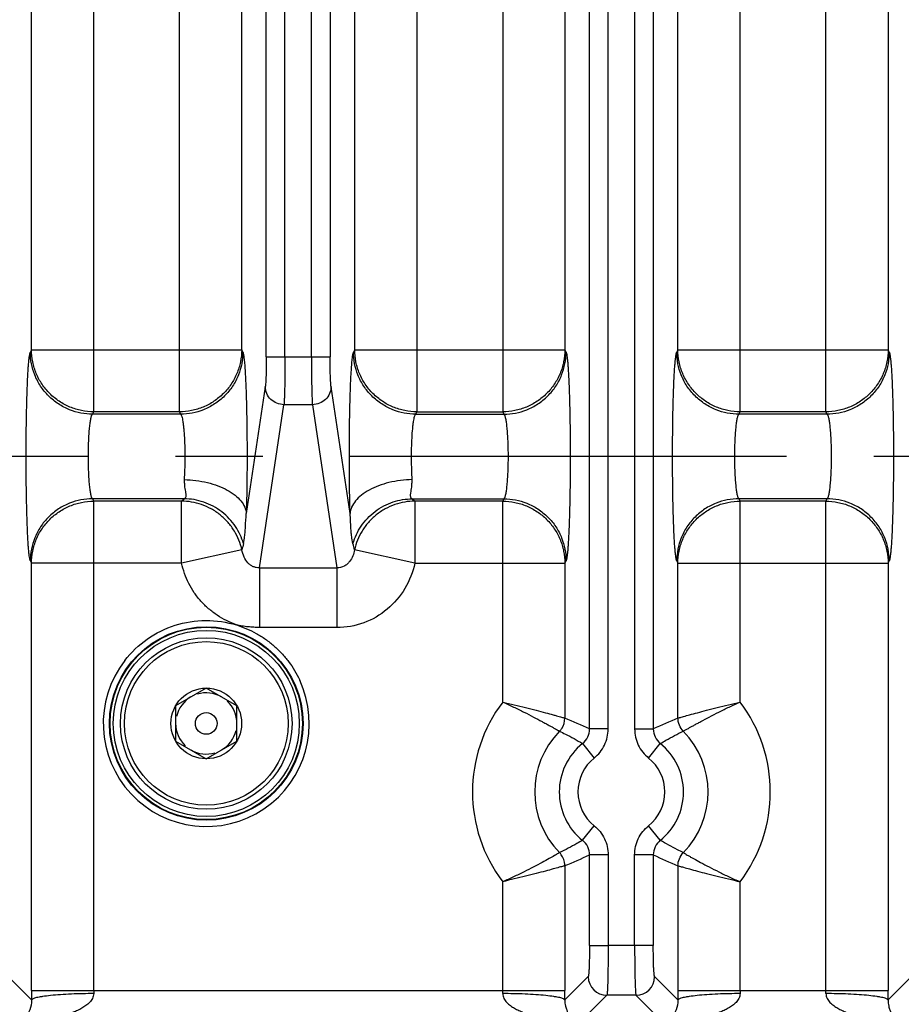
# Model space of a CAD drawing. Header units: inches. Extents: x 0 to 34, y 0 to 22.
# Tile 32 of 57: x 17.3 to 18.7, y 9.4 to 11. Entities that reach past the tile are written whole.
import ezdxf

# ---------------------------------------------------------------- set-up
doc = ezdxf.new("R2010")
doc.units = ezdxf.units.IN
doc.header["$LTSCALE"] = 1.87
doc.header["$MEASUREMENT"] = 0
doc.linetypes.add('CENTER', pattern=[0.6, 0.375, -0.075, 0.075, -0.075])
doc.layers.get('0').update_dxf_attribs({"linetype": 'CONTINUOUS'})
doc.layers.add('DEFAULT_1', color=7, linetype='CENTER')
doc.layers.add('DIMENSIONS', color=7, linetype='CONTINUOUS')
doc.styles.get("Standard").update_dxf_attribs({"font": 'txt', "width": 0.8})
doc.dimstyles.new('DIMSTYLE_1', dxfattribs={"dimtxt": 0.125, "dimasz": 0.18, "dimexe": 0.125, "dimexo": 0.0625, "dimgap": 0.09, "dimtad": 0, "dimtih": 1, "dimtoh": 1, "dimzin": 4, "dimdsep": 46, "dimtxsty": 'STANDARD', "dimblk": '_FILLED', "dimblk1": '_FILLED', "dimblk2": '_FILLED', "dimcen": 0.09, "dimadec": 0, "dimazin": 0, "dimtp": 0.01, "dimtm": 0.01, "dimtfac": 1, "dimtofl": 0, "dimtmove": 0, "dimatfit": 3, "dimldrblk": '_FILLED', "dimfxl": 1, "dimtolj": 1, "dimtzin": 4, "dimarcsym": 0})

# ---------------------------------------------------------------- blocks, each defined once
blk = doc.blocks.new('*D8')
at = {"layer": 'DIMENSIONS', "color": 2, "linetype": 'CONTINUOUS'}
blk.add_line((22.9515, 10.0716), (22.9515, 8.6368), dxfattribs=at)
at = {"layer": 'DIMENSIONS', "color": 2, "linetype": 'CONTINUOUS', "insert": (22.889, 8.5743), "char_height": 0.125, "width": 1.325, "attachment_point": 3, "rotation": 90, "line_spacing_factor": 0.9}
blk.add_mtext('14.16{\\Ftxt.shx;\\W1.000000;\\H0.125000; }[359.7]', dxfattribs=at)
blk = doc.blocks.new('_FILLED')
at = {"color": 0, "linetype": 'BYBLOCK'}
blk.add_solid([(0, 0), (-1, 0.1736), (-1, -0.1736)], dxfattribs=at)
blk = doc.blocks.new('*D9')
at = {"layer": 'DIMENSIONS', "color": 2, "linetype": 'CONTINUOUS'}
blk.add_line((23.9905, 10.8716), (23.9905, 8.6368), dxfattribs=at)
at = {"layer": 'DIMENSIONS', "color": 2, "linetype": 'CONTINUOUS', "insert": (23.928, 8.5743), "char_height": 0.125, "width": 1.325, "attachment_point": 3, "rotation": 90, "line_spacing_factor": 0.9}
blk.add_mtext('15.20{\\Ftxt.shx;\\W1.000000;\\H0.125000; }[386.1]', dxfattribs=at)

msp = doc.modelspace()

# ---------------------------------------------------------------- linework, layer by layer
at = {"color": 7, "linetype": 'CONTINUOUS'}
for p, q in [((18.2273, 9.8209), (18.2273, 12.2966)), ((18.2572, 9.8209), (18.2572, 12.2966)), ((18.2998, 12.2966), (18.2998, 9.8209)), ((18.3298, 12.2966), (18.3298, 9.8209)), ((17.4308, 10.3305), (17.4308, 11.787)), ((17.5686, 10.3305), (17.5686, 11.787)), ((17.95, 11.787), (17.95, 10.3305)), ((18.0878, 11.787), (18.0878, 10.3305)), ((18.4692, 10.3305), (18.4692, 11.787)), ((18.6071, 10.3305), (18.6071, 11.787)), ((17.708, 10.4188), (17.708, 11.6987)), ((17.738, 10.4188), (17.738, 11.6987)), ((17.7806, 10.4188), (17.7806, 11.6987)), ((17.8105, 11.6987), (17.8105, 10.4188)), ((17.3309, 10.4301), (17.3309, 11.6874)), ((17.6685, 10.4301), (17.6685, 11.6874)), ((17.8501, 10.4301), (17.8501, 11.6874)), ((18.1877, 11.6874), (18.1877, 10.4301)), ((18.3693, 10.4301), (18.3693, 11.6874)), ((18.707, 11.6874), (18.707, 10.4301)), ((17.3309, 10.4301), (17.329, 10.4263)), ((17.3309, 10.4301), (17.6685, 10.4301)), ((17.6704, 10.4263), (17.6685, 10.4301)), ((17.8501, 10.4301), (17.8482, 10.4263)), ((17.8501, 10.4301), (18.1877, 10.4301)), ((18.1896, 10.4263), (18.1877, 10.4301)), ((18.3693, 10.4301), (18.3674, 10.4263)), ((18.3693, 10.4301), (18.707, 10.4301)), ((18.7089, 10.4263), (18.707, 10.4301)), ((17.708, 10.4188), (17.8105, 10.4188)), ((17.7065, 10.3708), (17.6759, 10.1669)), ((17.8427, 10.1669), (17.8121, 10.3708)), ((17.6971, 10.0797), (17.7364, 10.342)), ((17.7821, 10.342), (17.7364, 10.342)), ((17.7821, 10.342), (17.8215, 10.0797)), ((17.4289, 10.3267), (17.4308, 10.3305)), ((17.4314, 10.3267), (17.4289, 10.3267)), ((17.5686, 10.3305), (17.4308, 10.3305)), ((17.5705, 10.3267), (17.4314, 10.3267)), ((17.5705, 10.3267), (17.5686, 10.3305)), ((17.9481, 10.3267), (17.95, 10.3305)), ((17.9481, 10.3267), (18.0897, 10.3267)), ((17.95, 10.3305), (18.0878, 10.3305)), ((18.0878, 10.3305), (18.0897, 10.3267)), ((18.4673, 10.3267), (18.4692, 10.3305)), ((18.6089, 10.3267), (18.4673, 10.3267)), ((18.6071, 10.3305), (18.4692, 10.3305)), ((18.6089, 10.3267), (18.6071, 10.3305)), ((17.576, 10.1908), (17.4289, 10.1908)), ((17.4289, 10.1908), (17.4308, 10.187)), ((17.5719, 10.187), (17.576, 10.1908)), ((17.9426, 10.1908), (18.0897, 10.1908)), ((17.9426, 10.1908), (17.9467, 10.187)), ((18.0897, 10.1908), (18.0878, 10.187)), ((18.6089, 10.1908), (18.4673, 10.1908)), ((18.4673, 10.1908), (18.4692, 10.187)), ((18.6071, 10.187), (18.6089, 10.1908)), ((17.5719, 10.187), (17.4308, 10.187)), ((17.4308, 9.4008), (17.4308, 10.187)), ((17.5719, 10.0874), (17.5719, 10.187)), ((18.0878, 10.187), (17.9467, 10.187)), ((17.9467, 10.187), (17.9467, 10.0874)), ((18.0878, 9.8641), (18.0878, 10.187)), ((18.6071, 10.187), (18.4692, 10.187)), ((18.4692, 9.8641), (18.4692, 10.187)), ((18.6071, 9.4008), (18.6071, 10.187)), ((17.6713, 10.1189), (17.6729, 10.1273)), ((17.8473, 10.1189), (17.8456, 10.1276)), ((17.669, 10.1088), (17.5719, 10.0874)), ((17.9467, 10.0874), (17.8496, 10.1088)), ((17.329, 10.0912), (17.3309, 10.0874)), ((17.5719, 10.0874), (17.3309, 10.0874)), ((17.3309, 9.4008), (17.3309, 10.0874)), ((17.6971, 10.0797), (17.8215, 10.0797)), ((17.6971, 10.0797), (17.6971, 9.9837)), ((17.8215, 10.0797), (17.8215, 9.9837)), ((17.9467, 10.0874), (18.1877, 10.0874)), ((18.1877, 10.0874), (18.1896, 10.0912)), ((18.1877, 10.0874), (18.1877, 9.8384)), ((18.3674, 10.0912), (18.3693, 10.0874)), ((18.3693, 10.0874), (18.707, 10.0874)), ((18.3693, 9.8383), (18.3693, 10.0874)), ((18.707, 10.0874), (18.7089, 10.0912)), ((18.707, 10.0874), (18.707, 9.4008)), ((17.8215, 9.9837), (17.6971, 9.9837)), ((17.6116, 9.8866), (17.5624, 9.8582)), ((17.6608, 9.8582), (17.6116, 9.8866)), ((17.5624, 9.8582), (17.5624, 9.8013)), ((17.6608, 9.8013), (17.6608, 9.8582)), ((18.2572, 9.8209), (18.2273, 9.8209)), ((18.2998, 9.8209), (18.3298, 9.8209)), ((17.5624, 9.8013), (17.6116, 9.7729)), ((17.6116, 9.7729), (17.6608, 9.8013)), ((18.2161, 9.7975), (18.2348, 9.7742)), ((18.3222, 9.7742), (18.341, 9.7975)), ((18.2161, 9.642), (18.2348, 9.6653)), ((18.341, 9.642), (18.3222, 9.6653)), ((18.2572, 9.6186), (18.2273, 9.6186)), ((18.2273, 9.4728), (18.2273, 9.6186)), ((18.2572, 9.6186), (18.2572, 9.4728)), ((18.3298, 9.6186), (18.2998, 9.6186)), ((18.2998, 9.4728), (18.2998, 9.6186)), ((18.3298, 9.6186), (18.3298, 9.4728)), ((18.1877, 9.6012), (18.1877, 9.4008)), ((18.3693, 9.6011), (18.3693, 9.4008)), ((18.0878, 9.4008), (18.0878, 9.5754)), ((18.4692, 9.4008), (18.4692, 9.5754)), ((18.2273, 9.4728), (18.2572, 9.4728)), ((18.3298, 9.4728), (18.2572, 9.4728)), ((17.3309, 9.3854), (17.2934, 9.4229)), ((18.2252, 9.4229), (18.1877, 9.3854)), ((18.3694, 9.3854), (18.3319, 9.4229)), ((18.7444, 9.4229), (18.7069, 9.3854)), ((17.3309, 9.4008), (18.1877, 9.4008)), ((18.3693, 9.4008), (18.707, 9.4008)), ((18.2135, 9.3513), (18.2552, 9.3929)), ((18.3019, 9.3929), (18.2552, 9.3929)), ((18.3019, 9.3929), (18.3435, 9.3513))]:
    msp.add_line(p, q, dxfattribs=at)
for radius in [0.1555, 0.1545, 0.1495, 0.1378, 0.1315, 0.0568, 0.0174]:
    msp.add_circle((17.6116, 9.8297), radius, dxfattribs=at)
for centre, radius, start, end in [((18.4213, 9.9397), 0.7711, 166.5658, 167.3364), ((17.0973, 9.9397), 0.7711, 12.6636, 13.4341), ((17.6116, 9.8297), 0.1655, 142.2814, 24.9091), ((17.6116, 9.8297), 0.0492, 60, 106.5499), ((17.6116, 9.8297), 0.0492, 120, 166.5499), ((17.6116, 9.8297), 0.0492, 0, 46.5499), ((18.2785, 9.7197), 0.2392, 142.8687, 217.1308), ((18.2785, 9.7197), 0.2392, 322.8708, 37.1281), ((17.6116, 9.8297), 0.0492, 180, 226.5499), ((17.906, 9.1465), 0.747, 64.5285, 67.8443), ((18.6436, 9.1632), 0.7287, 112.1141, 115.5129), ((17.6116, 9.8297), 0.0492, 300, 346.5499), ((18.2785, 9.7197), 0.1393, 135.5173, 224.4784), ((18.1974, 9.8209), 0.0299, 308.7065, 0.0694), ((18.3597, 9.8209), 0.0299, 179.9375, 231.2942), ((18.2785, 9.7197), 0.1393, 315.5173, 44.4783), ((18.2785, 9.7197), 0.0998, 128.7653, 231.2331), ((18.2785, 9.7197), 0.0998, 308.7649, 51.2313), ((17.6116, 9.8297), 0.0492, 240, 286.5499), ((18.2785, 9.7197), 0.0698, 128.7651, 231.2349), ((18.2785, 9.7197), 0.0698, 308.7651, 51.2349), ((18.1974, 9.6186), 0.0299, 359.9375, 51.2934), ((18.3597, 9.6186), 0.0299, 128.7073, 180.0694), ((17.9134, 10.2763), 0.7287, 292.1141, 295.5129), ((18.6548, 10.3015), 0.7563, 244.5489, 247.8238), ((18.2552, 9.4229), 0.03, 180.129, 269.871), ((18.3018, 9.4229), 0.03, 270.1309, 359.8692), ((20.7848, 9.4009), 3.454, 180.001, 180.2574), ((17.8098, 9.4008), 0.379, 180.001, 180.7798), ((17.7093, 9.4008), 0.3786, 359.2199, 359.9995), ((14.7553, 9.4008), 3.4324, 359.7418, 359.9998), ((21.8231, 9.4009), 3.4538, 180.001, 180.2574), ((18.8482, 9.4008), 0.379, 180.001, 180.7798), ((18.2285, 9.4008), 0.3786, 359.2199, 359.9995), ((15.2749, 9.4008), 3.4321, 359.7418, 359.9998)]:
    msp.add_arc(centre, radius, start, end, dxfattribs=at)
for points, knots in [([(17.4308, 10.3305), (17.4243, 10.3305), (17.4112, 10.3319), (17.3924, 10.3376), (17.375, 10.3469), (17.3598, 10.3594), (17.3473, 10.3745), (17.338, 10.3918), (17.3322, 10.4106), (17.3309, 10.4236), (17.3309, 10.4301)], [0, 0, 0, 0, 0.124969, 0.250224, 0.375349, 0.500456, 0.625494, 0.750422, 0.87538, 1, 1, 1, 1]), ([(17.6685, 10.4301), (17.6685, 10.4236), (17.6671, 10.4106), (17.6614, 10.3918), (17.6521, 10.3745), (17.6395, 10.3594), (17.6243, 10.3469), (17.607, 10.3376), (17.5882, 10.3319), (17.5751, 10.3305), (17.5686, 10.3305)], [0, 0, 0, 0, 0.12462, 0.249578, 0.374506, 0.499544, 0.624651, 0.749776, 0.875031, 1, 1, 1, 1]), ([(17.95, 10.3305), (17.9435, 10.3305), (17.9304, 10.3319), (17.9116, 10.3376), (17.8942, 10.3469), (17.879, 10.3594), (17.8665, 10.3745), (17.8572, 10.3918), (17.8515, 10.4106), (17.8501, 10.4236), (17.8501, 10.4301)], [0, 0, 0, 0, 0.124969, 0.250224, 0.375349, 0.500456, 0.625494, 0.750422, 0.87538, 1, 1, 1, 1]), ([(18.1877, 10.4301), (18.1877, 10.4236), (18.1864, 10.4106), (18.1806, 10.3918), (18.1713, 10.3745), (18.1588, 10.3594), (18.1436, 10.3469), (18.1262, 10.3376), (18.1074, 10.3319), (18.0943, 10.3305), (18.0878, 10.3305)], [0, 0, 0, 0, 0.12462, 0.249578, 0.374506, 0.499544, 0.624651, 0.749776, 0.875031, 1, 1, 1, 1]), ([(18.4692, 10.3305), (18.4627, 10.3305), (18.4496, 10.3319), (18.4308, 10.3376), (18.4135, 10.3469), (18.3983, 10.3594), (18.3858, 10.3745), (18.3764, 10.3918), (18.3707, 10.4106), (18.3693, 10.4236), (18.3693, 10.4301)], [0, 0, 0, 0, 0.124969, 0.250224, 0.375349, 0.500456, 0.625494, 0.750422, 0.87538, 1, 1, 1, 1]), ([(18.707, 10.4301), (18.7069, 10.4236), (18.7056, 10.4106), (18.6998, 10.3918), (18.6905, 10.3745), (18.678, 10.3594), (18.6628, 10.3469), (18.6454, 10.3376), (18.6266, 10.3319), (18.6136, 10.3305), (18.6071, 10.3305)], [0, 0, 0, 0, 0.12462, 0.249578, 0.374506, 0.499544, 0.624651, 0.749776, 0.875031, 1, 1, 1, 1]), ([(17.329, 10.0912), (17.3288, 10.0915), (17.3286, 10.0922), (17.3281, 10.0941), (17.3275, 10.0972), (17.3269, 10.1021), (17.3263, 10.1083), (17.3257, 10.1158), (17.3252, 10.1245), (17.3246, 10.1344), (17.324, 10.1497), (17.3233, 10.1709), (17.3227, 10.1984), (17.3223, 10.2281), (17.3222, 10.2587), (17.3223, 10.2894), (17.3227, 10.319), (17.3233, 10.3466), (17.324, 10.3678), (17.3246, 10.3831), (17.3252, 10.393), (17.3257, 10.4017), (17.3263, 10.4092), (17.3269, 10.4154), (17.3275, 10.4203), (17.3281, 10.4234), (17.3286, 10.4253), (17.3288, 10.426), (17.329, 10.4263)], [0, 0, 0, 0, 0.002868, 0.006682, 0.017233, 0.031754, 0.050298, 0.072777, 0.098949, 0.128562, 0.161357, 0.235303, 0.318315, 0.407564, 0.499979, 0.592395, 0.681645, 0.76466, 0.838609, 0.871407, 0.901023, 0.927198, 0.949679, 0.968225, 0.982749, 0.993306, 0.997126, 1, 1, 1, 1]), ([(17.4289, 10.3267), (17.4164, 10.3267), (17.397, 10.3305), (17.3738, 10.3426), (17.3578, 10.3555), (17.3449, 10.3714), (17.3328, 10.3945), (17.329, 10.4139), (17.329, 10.4263)], [0, 0, 0, 0, 0.239724, 0.368828, 0.500468, 0.632029, 0.760919, 1, 1, 1, 1]), ([(17.6704, 10.4263), (17.6703, 10.4139), (17.6666, 10.3945), (17.6544, 10.3714), (17.6415, 10.3555), (17.6255, 10.3426), (17.6024, 10.3305), (17.5829, 10.3267), (17.5705, 10.3267)], [0, 0, 0, 0, 0.23908, 0.36797, 0.499531, 0.631171, 0.760275, 1, 1, 1, 1]), ([(17.6704, 10.4263), (17.6706, 10.4259), (17.6709, 10.4248), (17.6714, 10.4228), (17.6718, 10.4202), (17.6725, 10.4153), (17.6732, 10.4077), (17.674, 10.3966), (17.6747, 10.3833), (17.6754, 10.3679), (17.6759, 10.3507), (17.6764, 10.332), (17.6767, 10.3121), (17.6771, 10.2841), (17.6772, 10.2486), (17.6768, 10.207), (17.6763, 10.1799), (17.6759, 10.1669)], [0, 0, 0, 0, 0.005426, 0.013262, 0.023571, 0.036387, 0.069586, 0.112411, 0.164064, 0.223659, 0.290223, 0.362704, 0.439875, 0.520467, 0.686541, 0.849967, 1, 1, 1, 1]), ([(17.708, 10.4188), (17.708, 10.4135), (17.708, 10.4035), (17.7077, 10.3898), (17.7073, 10.38), (17.7068, 10.374), (17.7066, 10.3717), (17.7065, 10.3708)], [0, 0, 0, 0, 0.328898, 0.625146, 0.855384, 0.938706, 1, 1, 1, 1]), ([(17.738, 10.4188), (17.738, 10.4103), (17.7379, 10.3943), (17.7377, 10.3751), (17.7374, 10.3616), (17.7371, 10.3535), (17.7368, 10.3472), (17.7366, 10.3435), (17.7364, 10.342)], [0, 0, 0, 0, 0.329385, 0.624943, 0.750282, 0.85636, 0.940331, 1, 1, 1, 1]), ([(17.7806, 10.4188), (17.7806, 10.4103), (17.7806, 10.3943), (17.7809, 10.3751), (17.7812, 10.3616), (17.7815, 10.3535), (17.7818, 10.3472), (17.782, 10.3435), (17.7821, 10.342)], [0, 0, 0, 0, 0.329386, 0.624942, 0.750281, 0.85636, 0.940331, 1, 1, 1, 1]), ([(17.8121, 10.3708), (17.812, 10.3717), (17.8117, 10.374), (17.8113, 10.38), (17.8109, 10.3898), (17.8106, 10.4035), (17.8105, 10.4135), (17.8105, 10.4188)], [0, 0, 0, 0, 0.06128, 0.144607, 0.374849, 0.671095, 1, 1, 1, 1]), ([(17.8427, 10.1669), (17.8423, 10.1799), (17.8418, 10.207), (17.8414, 10.2485), (17.8415, 10.284), (17.8418, 10.3121), (17.8422, 10.332), (17.8427, 10.3507), (17.8432, 10.3679), (17.8439, 10.3833), (17.8446, 10.3966), (17.8454, 10.4077), (17.8461, 10.4153), (17.8467, 10.4202), (17.8472, 10.4228), (17.8476, 10.4248), (17.848, 10.4259), (17.8482, 10.4263)], [0, 0, 0, 0, 0.150015, 0.31344, 0.479521, 0.560121, 0.637299, 0.709787, 0.776356, 0.835954, 0.887606, 0.930428, 0.963622, 0.976437, 0.986743, 0.994577, 1, 1, 1, 1]), ([(17.9481, 10.3267), (17.9356, 10.3267), (17.9162, 10.3305), (17.8931, 10.3426), (17.8771, 10.3555), (17.8642, 10.3714), (17.852, 10.3945), (17.8482, 10.4139), (17.8482, 10.4263)], [0, 0, 0, 0, 0.239725, 0.368829, 0.500468, 0.63203, 0.76092, 1, 1, 1, 1]), ([(18.0897, 10.3267), (18.1022, 10.3267), (18.1216, 10.3305), (18.1447, 10.3426), (18.1607, 10.3555), (18.1737, 10.3714), (18.1858, 10.3945), (18.1896, 10.4139), (18.1896, 10.4263)], [0, 0, 0, 0, 0.239724, 0.368829, 0.500468, 0.63203, 0.76092, 1, 1, 1, 1]), ([(18.1896, 10.4263), (18.1898, 10.426), (18.19, 10.4253), (18.1905, 10.4234), (18.1911, 10.4203), (18.1917, 10.4154), (18.1923, 10.4092), (18.1929, 10.4017), (18.1934, 10.393), (18.1939, 10.3831), (18.1946, 10.3678), (18.1953, 10.3466), (18.1959, 10.319), (18.1962, 10.2894), (18.1964, 10.2587), (18.1962, 10.2281), (18.1959, 10.1984), (18.1953, 10.1709), (18.1946, 10.1497), (18.1939, 10.1344), (18.1934, 10.1245), (18.1929, 10.1158), (18.1923, 10.1083), (18.1917, 10.1021), (18.1911, 10.0972), (18.1905, 10.0941), (18.19, 10.0922), (18.1898, 10.0915), (18.1896, 10.0912)], [0, 0, 0, 0, 0.002873, 0.006691, 0.017245, 0.031767, 0.050312, 0.072793, 0.098968, 0.128585, 0.161383, 0.235333, 0.318347, 0.407598, 0.500014, 0.592429, 0.681678, 0.76469, 0.838635, 0.87143, 0.901043, 0.927215, 0.949693, 0.968238, 0.982761, 0.993315, 0.997131, 1, 1, 1, 1]), ([(18.3674, 10.0912), (18.3673, 10.0915), (18.367, 10.0922), (18.3665, 10.0941), (18.366, 10.0972), (18.3654, 10.1021), (18.3648, 10.1083), (18.3642, 10.1158), (18.3636, 10.1245), (18.3631, 10.1344), (18.3624, 10.1497), (18.3617, 10.1709), (18.3612, 10.1984), (18.3608, 10.2281), (18.3607, 10.2587), (18.3608, 10.2894), (18.3612, 10.319), (18.3617, 10.3466), (18.3624, 10.3678), (18.3631, 10.3831), (18.3636, 10.393), (18.3642, 10.4017), (18.3648, 10.4092), (18.3654, 10.4154), (18.366, 10.4203), (18.3665, 10.4234), (18.367, 10.4253), (18.3673, 10.426), (18.3674, 10.4263)], [0, 0, 0, 0, 0.002868, 0.006682, 0.017233, 0.031754, 0.050298, 0.072777, 0.098949, 0.128562, 0.161357, 0.235303, 0.318315, 0.407564, 0.499979, 0.592395, 0.681645, 0.76466, 0.838609, 0.871407, 0.901023, 0.927198, 0.949679, 0.968225, 0.982749, 0.993306, 0.997126, 1, 1, 1, 1]), ([(18.4673, 10.3267), (18.4549, 10.3267), (18.4355, 10.3305), (18.4123, 10.3426), (18.3963, 10.3555), (18.3834, 10.3714), (18.3712, 10.3945), (18.3675, 10.4139), (18.3674, 10.4263)], [0, 0, 0, 0, 0.239724, 0.368828, 0.500468, 0.632029, 0.760919, 1, 1, 1, 1]), ([(18.7089, 10.4263), (18.7088, 10.4139), (18.7051, 10.3945), (18.6929, 10.3714), (18.68, 10.3555), (18.664, 10.3426), (18.6408, 10.3305), (18.6214, 10.3267), (18.6089, 10.3267)], [0, 0, 0, 0, 0.23908, 0.36797, 0.499532, 0.631171, 0.760276, 1, 1, 1, 1]), ([(18.7089, 10.4263), (18.709, 10.426), (18.7092, 10.4253), (18.7097, 10.4234), (18.7103, 10.4203), (18.7109, 10.4154), (18.7115, 10.4092), (18.7121, 10.4017), (18.7127, 10.393), (18.7132, 10.3831), (18.7138, 10.3678), (18.7145, 10.3466), (18.7151, 10.319), (18.7155, 10.2894), (18.7156, 10.2587), (18.7155, 10.2281), (18.7151, 10.1984), (18.7145, 10.1709), (18.7138, 10.1497), (18.7132, 10.1344), (18.7127, 10.1245), (18.7121, 10.1158), (18.7115, 10.1083), (18.7109, 10.1021), (18.7103, 10.0972), (18.7097, 10.0941), (18.7092, 10.0922), (18.709, 10.0915), (18.7089, 10.0912)], [0, 0, 0, 0, 0.002873, 0.006691, 0.017245, 0.031767, 0.050312, 0.072793, 0.098968, 0.128585, 0.161383, 0.235333, 0.318347, 0.407598, 0.500014, 0.592429, 0.681678, 0.76469, 0.838635, 0.87143, 0.901043, 0.927215, 0.949693, 0.968238, 0.982761, 0.993315, 0.997131, 1, 1, 1, 1]), ([(17.7364, 10.342), (17.7326, 10.342), (17.7248, 10.3436), (17.7149, 10.3499), (17.7082, 10.3595), (17.7065, 10.367), (17.7065, 10.3708)], [0, 0, 0, 0, 0.254126, 0.506419, 0.754974, 1, 1, 1, 1]), ([(17.8121, 10.3708), (17.8121, 10.367), (17.8104, 10.3595), (17.8037, 10.3499), (17.7938, 10.3436), (17.786, 10.342), (17.7821, 10.342)], [0, 0, 0, 0, 0.245035, 0.493587, 0.745877, 1, 1, 1, 1]), ([(17.4289, 10.1908), (17.4286, 10.191), (17.4281, 10.1918), (17.4274, 10.1932), (17.4268, 10.1952), (17.426, 10.1989), (17.425, 10.2047), (17.4241, 10.2131), (17.4233, 10.2231), (17.4227, 10.2343), (17.4223, 10.2463), (17.4221, 10.2588), (17.4223, 10.2712), (17.4227, 10.2832), (17.4233, 10.2944), (17.4241, 10.3044), (17.425, 10.3128), (17.426, 10.3186), (17.4268, 10.3223), (17.4274, 10.3243), (17.4281, 10.3257), (17.4286, 10.3265), (17.4289, 10.3267)], [0, 0, 0, 0, 0.007878, 0.019223, 0.034303, 0.053157, 0.101842, 0.163861, 0.237324, 0.319728, 0.408322, 0.500049, 0.591771, 0.680358, 0.762747, 0.836193, 0.898195, 0.946863, 0.965711, 0.980785, 0.992125, 1, 1, 1, 1]), ([(17.5705, 10.3267), (17.5707, 10.3266), (17.571, 10.3261), (17.5717, 10.3249), (17.5725, 10.3226), (17.5733, 10.3192), (17.5741, 10.3147), (17.5748, 10.3093), (17.5757, 10.3005), (17.5766, 10.288), (17.5771, 10.2718), (17.5772, 10.2546), (17.5769, 10.2378), (17.5764, 10.2268), (17.576, 10.2215)], [0, 0, 0, 0, 0.006687, 0.015436, 0.039788, 0.073541, 0.116514, 0.168082, 0.227424, 0.365819, 0.522729, 0.68798, 0.850876, 1, 1, 1, 1]), ([(17.9426, 10.2215), (17.9422, 10.2268), (17.9417, 10.2378), (17.9414, 10.2546), (17.9415, 10.2718), (17.942, 10.288), (17.9429, 10.3006), (17.9438, 10.3093), (17.9445, 10.3147), (17.9453, 10.3192), (17.9461, 10.3226), (17.9469, 10.3249), (17.9475, 10.3261), (17.9479, 10.3266), (17.9481, 10.3267)], [0, 0, 0, 0, 0.149135, 0.312051, 0.477317, 0.634231, 0.772626, 0.831963, 0.883523, 0.926489, 0.960233, 0.984573, 0.993317, 1, 1, 1, 1]), ([(18.0897, 10.3267), (18.09, 10.3265), (18.0905, 10.3257), (18.0912, 10.3243), (18.0918, 10.3223), (18.0926, 10.3186), (18.0936, 10.3127), (18.0945, 10.3044), (18.0953, 10.2944), (18.0959, 10.2832), (18.0963, 10.2712), (18.0965, 10.2587), (18.0963, 10.2463), (18.0959, 10.2342), (18.0953, 10.2231), (18.0945, 10.2131), (18.0936, 10.2047), (18.0926, 10.1989), (18.0918, 10.1952), (18.0912, 10.1932), (18.0905, 10.1918), (18.09, 10.191), (18.0897, 10.1908)], [0, 0, 0, 0, 0.007882, 0.019232, 0.034317, 0.053175, 0.101868, 0.163893, 0.237359, 0.319763, 0.408355, 0.500079, 0.591797, 0.68038, 0.762763, 0.836205, 0.898202, 0.946866, 0.965713, 0.980786, 0.992125, 1, 1, 1, 1]), ([(18.4673, 10.1908), (18.467, 10.191), (18.4665, 10.1918), (18.4659, 10.1932), (18.4653, 10.1952), (18.4644, 10.1989), (18.4635, 10.2047), (18.4625, 10.2131), (18.4618, 10.2231), (18.4611, 10.2343), (18.4607, 10.2463), (18.4606, 10.2588), (18.4607, 10.2712), (18.4611, 10.2832), (18.4618, 10.2944), (18.4625, 10.3044), (18.4635, 10.3128), (18.4644, 10.3186), (18.4653, 10.3223), (18.4659, 10.3243), (18.4665, 10.3257), (18.467, 10.3265), (18.4673, 10.3267)], [0, 0, 0, 0, 0.007878, 0.019223, 0.034303, 0.053157, 0.101842, 0.163862, 0.237325, 0.319729, 0.408323, 0.50005, 0.591772, 0.680359, 0.762747, 0.836193, 0.898195, 0.946863, 0.965711, 0.980785, 0.992125, 1, 1, 1, 1]), ([(18.6089, 10.3267), (18.6092, 10.3265), (18.6098, 10.3257), (18.6104, 10.3243), (18.611, 10.3223), (18.6118, 10.3186), (18.6128, 10.3127), (18.6137, 10.3044), (18.6145, 10.2944), (18.6151, 10.2832), (18.6156, 10.2712), (18.6157, 10.2587), (18.6156, 10.2463), (18.6151, 10.2342), (18.6145, 10.2231), (18.6137, 10.2131), (18.6128, 10.2047), (18.6118, 10.1989), (18.611, 10.1952), (18.6104, 10.1932), (18.6098, 10.1918), (18.6092, 10.191), (18.6089, 10.1908)], [0, 0, 0, 0, 0.007881, 0.019231, 0.034316, 0.053174, 0.101867, 0.163892, 0.237358, 0.319762, 0.408354, 0.500078, 0.591796, 0.680378, 0.762762, 0.836204, 0.898201, 0.946866, 0.965713, 0.980786, 0.992125, 1, 1, 1, 1]), ([(17.576, 10.2215), (17.5824, 10.2214), (17.5949, 10.2205), (17.6132, 10.2172), (17.6301, 10.2121), (17.6451, 10.2054), (17.6577, 10.1973), (17.6674, 10.1881), (17.6738, 10.1779), (17.6757, 10.1705), (17.6759, 10.1669)], [0, 0, 0, 0, 0.155607, 0.308157, 0.453076, 0.587322, 0.708813, 0.816902, 0.912777, 1, 1, 1, 1]), ([(17.576, 10.2215), (17.5761, 10.2194), (17.5764, 10.2155), (17.5768, 10.2098), (17.5775, 10.2048), (17.5783, 10.201), (17.5787, 10.1984), (17.5789, 10.1963), (17.5788, 10.194), (17.5778, 10.1919), (17.5766, 10.191), (17.576, 10.1908)], [0, 0, 0, 0, 0.195174, 0.37351, 0.532844, 0.67091, 0.730801, 0.784079, 0.871609, 0.940545, 1, 1, 1, 1]), ([(17.9426, 10.2215), (17.9362, 10.2214), (17.9236, 10.2205), (17.9054, 10.2172), (17.8885, 10.2121), (17.8735, 10.2054), (17.8609, 10.1973), (17.8512, 10.1881), (17.8448, 10.1779), (17.8429, 10.1705), (17.8427, 10.1669)], [0, 0, 0, 0, 0.155579, 0.308103, 0.452999, 0.587233, 0.708724, 0.816828, 0.912733, 1, 1, 1, 1]), ([(17.9426, 10.1908), (17.942, 10.191), (17.9408, 10.1918), (17.9398, 10.194), (17.9397, 10.1963), (17.9399, 10.1984), (17.9404, 10.201), (17.9411, 10.2048), (17.9417, 10.2098), (17.9421, 10.2155), (17.9424, 10.2194), (17.9426, 10.2215)], [0, 0, 0, 0, 0.060881, 0.129187, 0.216448, 0.269746, 0.329597, 0.467415, 0.626587, 0.804882, 1, 1, 1, 1]), ([(17.4289, 10.1908), (17.4164, 10.1908), (17.397, 10.187), (17.3738, 10.1749), (17.3578, 10.162), (17.3449, 10.1461), (17.3328, 10.123), (17.329, 10.1036), (17.329, 10.0912)], [0, 0, 0, 0, 0.23972, 0.368822, 0.500462, 0.632024, 0.760915, 1, 1, 1, 1]), ([(17.6713, 10.1189), (17.6685, 10.1284), (17.6618, 10.1426), (17.6489, 10.159), (17.6368, 10.1701), (17.6229, 10.1791), (17.6029, 10.1879), (17.5867, 10.1907), (17.576, 10.1908)], [0, 0, 0, 0, 0.235454, 0.361048, 0.489696, 0.619808, 0.749528, 1, 1, 1, 1]), ([(17.8473, 10.1189), (17.8502, 10.1287), (17.857, 10.1431), (17.8703, 10.1597), (17.8826, 10.1707), (17.8965, 10.1796), (17.9162, 10.188), (17.9322, 10.1907), (17.9426, 10.1908)], [0, 0, 0, 0, 0.241209, 0.36844, 0.497706, 0.627295, 0.755434, 1, 1, 1, 1]), ([(18.0897, 10.1908), (18.1022, 10.1908), (18.1216, 10.187), (18.1447, 10.1749), (18.1607, 10.162), (18.1737, 10.1461), (18.1858, 10.123), (18.1896, 10.1036), (18.1896, 10.0912)], [0, 0, 0, 0, 0.23972, 0.368822, 0.500462, 0.632024, 0.760916, 1, 1, 1, 1]), ([(18.4673, 10.1908), (18.4549, 10.1908), (18.4355, 10.187), (18.4123, 10.1749), (18.3963, 10.162), (18.3834, 10.1461), (18.3712, 10.123), (18.3675, 10.1036), (18.3674, 10.0912)], [0, 0, 0, 0, 0.23972, 0.368822, 0.500462, 0.632024, 0.760915, 1, 1, 1, 1]), ([(18.7089, 10.0912), (18.7088, 10.1036), (18.7051, 10.123), (18.6929, 10.1461), (18.68, 10.162), (18.664, 10.1749), (18.6408, 10.187), (18.6214, 10.1908), (18.6089, 10.1908)], [0, 0, 0, 0, 0.239084, 0.367976, 0.499538, 0.631178, 0.76028, 1, 1, 1, 1]), ([(17.3309, 10.0874), (17.3309, 10.0939), (17.3322, 10.1069), (17.338, 10.1257), (17.3473, 10.143), (17.3598, 10.1581), (17.375, 10.1706), (17.3924, 10.1799), (17.4112, 10.1856), (17.4243, 10.187), (17.4308, 10.187)], [0, 0, 0, 0, 0.12462, 0.249578, 0.374506, 0.499544, 0.624651, 0.749776, 0.875031, 1, 1, 1, 1]), ([(17.669, 10.1088), (17.6666, 10.1193), (17.6602, 10.135), (17.6469, 10.1531), (17.6343, 10.1652), (17.6198, 10.1749), (17.5994, 10.184), (17.5827, 10.1869), (17.5719, 10.187)], [0, 0, 0, 0, 0.242308, 0.370333, 0.500253, 0.630135, 0.75805, 1, 1, 1, 1]), ([(17.9467, 10.187), (17.9359, 10.1869), (17.9192, 10.184), (17.8988, 10.1749), (17.8843, 10.1652), (17.8717, 10.1531), (17.8584, 10.135), (17.852, 10.1193), (17.8496, 10.1088)], [0, 0, 0, 0, 0.241951, 0.369866, 0.499747, 0.629668, 0.757692, 1, 1, 1, 1]), ([(18.0878, 10.187), (18.0943, 10.187), (18.1074, 10.1856), (18.1262, 10.1799), (18.1436, 10.1706), (18.1588, 10.1581), (18.1713, 10.143), (18.1806, 10.1257), (18.1864, 10.1069), (18.1877, 10.0939), (18.1877, 10.0874)], [0, 0, 0, 0, 0.124969, 0.250224, 0.375349, 0.500456, 0.625494, 0.750422, 0.87538, 1, 1, 1, 1]), ([(18.3693, 10.0874), (18.3693, 10.0939), (18.3707, 10.1069), (18.3764, 10.1257), (18.3858, 10.143), (18.3983, 10.1581), (18.4135, 10.1706), (18.4308, 10.1799), (18.4496, 10.1856), (18.4627, 10.187), (18.4692, 10.187)], [0, 0, 0, 0, 0.12462, 0.249578, 0.374506, 0.499544, 0.624651, 0.749776, 0.875031, 1, 1, 1, 1]), ([(18.6071, 10.187), (18.6136, 10.187), (18.6266, 10.1856), (18.6454, 10.1799), (18.6628, 10.1706), (18.678, 10.1581), (18.6905, 10.143), (18.6998, 10.1257), (18.7056, 10.1069), (18.7069, 10.0939), (18.707, 10.0874)], [0, 0, 0, 0, 0.124969, 0.250224, 0.375349, 0.500456, 0.625494, 0.750422, 0.87538, 1, 1, 1, 1]), ([(17.6729, 10.1273), (17.6734, 10.1301), (17.674, 10.1362), (17.6748, 10.1494), (17.6753, 10.1598), (17.6759, 10.1669)], [0, 0, 0, 0, 0.217398, 0.45841, 1, 1, 1, 1]), ([(17.8456, 10.1276), (17.8452, 10.1303), (17.8445, 10.1361), (17.8439, 10.1453), (17.8434, 10.1557), (17.843, 10.163), (17.8427, 10.1669)], [0, 0, 0, 0, 0.207937, 0.440421, 0.703833, 1, 1, 1, 1]), ([(17.6971, 10.0797), (17.6954, 10.0797), (17.692, 10.0799), (17.6871, 10.0815), (17.6825, 10.0841), (17.6769, 10.0889), (17.6717, 10.0972), (17.6696, 10.1048), (17.669, 10.1088)], [0, 0, 0, 0, 0.115323, 0.231088, 0.349089, 0.47054, 0.726373, 1, 1, 1, 1]), ([(17.8496, 10.1088), (17.8491, 10.1054), (17.8474, 10.0987), (17.8431, 10.0909), (17.838, 10.0855), (17.8316, 10.081), (17.8255, 10.0796), (17.8215, 10.0797)], [0, 0, 0, 0, 0.229503, 0.469187, 0.595711, 0.7274, 1, 1, 1, 1]), ([(17.6602, 9.988), (17.6494, 9.9921), (17.6338, 9.9999), (17.6152, 10.0138), (17.6028, 10.026), (17.592, 10.0396), (17.5831, 10.0546), (17.5764, 10.0706), (17.5732, 10.0818), (17.5719, 10.0874)], [0, 0, 0, 0, 0.249487, 0.374651, 0.499811, 0.624848, 0.749894, 0.875085, 1, 1, 1, 1]), ([(17.9467, 10.0874), (17.9434, 10.0732), (17.9328, 10.0454), (17.9039, 10.0115), (17.8655, 9.9889), (17.836, 9.9838), (17.8215, 9.9837)], [0, 0, 0, 0, 0.250074, 0.500095, 0.750066, 1, 1, 1, 1]), ([(17.4807, 9.931), (17.491, 9.944), (17.5154, 9.9675), (17.5608, 9.9899), (17.6108, 9.9979), (17.6443, 9.9927), (17.6602, 9.988)], [0, 0, 0, 0, 0.250007, 0.499997, 0.749994, 1, 1, 1, 1]), ([(17.6602, 9.988), (17.6712, 9.9845), (17.6873, 9.9777), (17.7069, 9.9654), (17.7205, 9.9547), (17.733, 9.9426), (17.7478, 9.9249), (17.7567, 9.9099), (17.7617, 9.8994)], [0, 0, 0, 0, 0.249753, 0.37491, 0.500006, 0.625091, 0.750226, 1, 1, 1, 1]), ([(17.6971, 9.9837), (17.694, 9.9839), (17.6894, 9.9841), (17.6832, 9.9846), (17.677, 9.9851), (17.6693, 9.9861), (17.6632, 9.9873), (17.6602, 9.988)], [0, 0, 0, 0, 0.249971, 0.374989, 0.500014, 0.749977, 1, 1, 1, 1]), ([(18.0878, 9.8641), (18.094, 9.8626), (18.1063, 9.8596), (18.1243, 9.8553), (18.1409, 9.8511), (18.1557, 9.8472), (18.1666, 9.8443), (18.174, 9.8422), (18.1784, 9.841), (18.182, 9.84), (18.1847, 9.8392), (18.1865, 9.8387), (18.1874, 9.8384), (18.1877, 9.8384)], [0, 0, 0, 0, 0.186552, 0.367515, 0.535855, 0.685773, 0.811844, 0.864354, 0.909027, 0.94527, 0.972702, 0.991039, 1, 1, 1, 1]), ([(18.0878, 9.8641), (18.0937, 9.8616), (18.1051, 9.8563), (18.1216, 9.8482), (18.1368, 9.8404), (18.1485, 9.8342), (18.1568, 9.8297), (18.1621, 9.8268), (18.1668, 9.8242), (18.1708, 9.822), (18.1739, 9.8202), (18.1761, 9.8189), (18.1775, 9.8182), (18.1782, 9.8178), (18.1787, 9.8175), (18.179, 9.8174), (18.1791, 9.8174)], [0, 0, 0, 0, 0.187064, 0.368496, 0.537006, 0.6868, 0.752995, 0.812537, 0.864813, 0.909214, 0.945179, 0.972422, 0.982711, 0.990746, 0.996509, 1, 1, 1, 1]), ([(18.3693, 9.8383), (18.3696, 9.8384), (18.3705, 9.8387), (18.3723, 9.8392), (18.375, 9.84), (18.3804, 9.8415), (18.389, 9.8439), (18.4013, 9.8472), (18.4161, 9.8511), (18.4328, 9.8553), (18.4507, 9.8596), (18.463, 9.8626), (18.4692, 9.8641)], [0, 0, 0, 0, 0.008971, 0.027305, 0.054726, 0.090958, 0.188102, 0.314124, 0.464, 0.632366, 0.813409, 1, 1, 1, 1]), ([(18.3779, 9.8173), (18.378, 9.8174), (18.3783, 9.8175), (18.3791, 9.818), (18.3806, 9.8189), (18.3831, 9.8202), (18.3863, 9.822), (18.3903, 9.8242), (18.395, 9.8268), (18.4003, 9.8297), (18.4086, 9.8342), (18.4202, 9.8404), (18.4354, 9.8482), (18.4519, 9.8563), (18.4634, 9.8616), (18.4692, 9.8641)], [0, 0, 0, 0, 0.003384, 0.009077, 0.027331, 0.054605, 0.09069, 0.135135, 0.187404, 0.246951, 0.313161, 0.462956, 0.6314, 0.812701, 1, 1, 1, 1]), ([(18.1791, 9.8174), (18.1805, 9.8187), (18.1852, 9.8247), (18.1877, 9.8326), (18.1877, 9.8384)], [0, 0, 0, 0, 0.247816, 1, 1, 1, 1]), ([(18.1791, 9.8174), (18.1823, 9.8158), (18.1948, 9.8096), (18.2071, 9.8029), (18.2161, 9.7975)], [0, 0, 0, 0, 0.249135, 1, 1, 1, 1]), ([(18.2348, 9.7742), (18.2383, 9.777), (18.2446, 9.7833), (18.2518, 9.7948), (18.2562, 9.8075), (18.2572, 9.8164), (18.2572, 9.8209)], [0, 0, 0, 0, 0.249927, 0.5, 0.750072, 1, 1, 1, 1]), ([(18.2998, 9.8209), (18.2998, 9.8164), (18.3008, 9.8075), (18.3052, 9.7948), (18.3124, 9.7833), (18.3188, 9.777), (18.3222, 9.7742)], [0, 0, 0, 0, 0.249927, 0.5, 0.750073, 1, 1, 1, 1]), ([(18.341, 9.7975), (18.344, 9.7993), (18.3561, 9.8064), (18.3685, 9.8128), (18.3779, 9.8174)], [0, 0, 0, 0, 0.250969, 1, 1, 1, 1]), ([(18.2348, 9.6653), (18.2383, 9.6625), (18.2446, 9.6562), (18.2518, 9.6447), (18.2562, 9.632), (18.2572, 9.6231), (18.2572, 9.6186)], [0, 0, 0, 0, 0.249923, 0.500004, 0.750068, 1, 1, 1, 1]), ([(18.2998, 9.6186), (18.2998, 9.6231), (18.3008, 9.632), (18.3052, 9.6447), (18.3124, 9.6562), (18.3188, 9.6625), (18.3222, 9.6653)], [0, 0, 0, 0, 0.249933, 0.499996, 0.750077, 1, 1, 1, 1]), ([(18.2161, 9.642), (18.2131, 9.6402), (18.201, 9.6331), (18.1886, 9.6267), (18.1791, 9.6221)], [0, 0, 0, 0, 0.250969, 1, 1, 1, 1]), ([(18.3779, 9.6221), (18.3748, 9.6237), (18.3623, 9.6299), (18.35, 9.6366), (18.341, 9.642)], [0, 0, 0, 0, 0.249135, 1, 1, 1, 1]), ([(18.1791, 9.6222), (18.1789, 9.622), (18.1781, 9.6215), (18.1765, 9.6205), (18.1741, 9.6191), (18.1694, 9.6163), (18.1617, 9.612), (18.1505, 9.6059), (18.1371, 9.5988), (18.1218, 9.591), (18.1052, 9.583), (18.0937, 9.5779), (18.0878, 9.5754)], [0, 0, 0, 0, 0.008918, 0.027054, 0.054191, 0.090118, 0.186806, 0.312651, 0.462658, 0.631369, 0.812892, 1, 1, 1, 1]), ([(18.1877, 9.6012), (18.1877, 9.6031), (18.1872, 9.6079), (18.1845, 9.6153), (18.1811, 9.6201), (18.1791, 9.6221)], [0, 0, 0, 0, 0.249957, 0.629187, 1, 1, 1, 1]), ([(18.3779, 9.6221), (18.3782, 9.622), (18.379, 9.6215), (18.3805, 9.6205), (18.3829, 9.6191), (18.3861, 9.6172), (18.39, 9.615), (18.3967, 9.6112), (18.4065, 9.6059), (18.42, 9.5988), (18.4353, 9.591), (18.4518, 9.583), (18.4633, 9.5779), (18.4692, 9.5754)], [0, 0, 0, 0, 0.00893, 0.02707, 0.054207, 0.090132, 0.134522, 0.186803, 0.312614, 0.462582, 0.631302, 0.812871, 1, 1, 1, 1]), ([(18.1877, 9.6012), (18.1874, 9.6011), (18.1865, 9.6008), (18.1847, 9.6003), (18.182, 9.5995), (18.1767, 9.598), (18.1681, 9.5956), (18.1557, 9.5923), (18.1409, 9.5884), (18.1243, 9.5842), (18.1063, 9.5799), (18.094, 9.5769), (18.0878, 9.5754)], [0, 0, 0, 0, 0.008972, 0.027302, 0.054719, 0.090945, 0.188087, 0.314116, 0.464004, 0.632374, 0.813413, 1, 1, 1, 1]), ([(18.3693, 9.6011), (18.3696, 9.6011), (18.3705, 9.6008), (18.3723, 9.6003), (18.375, 9.5995), (18.3804, 9.598), (18.389, 9.5956), (18.4013, 9.5922), (18.4161, 9.5884), (18.4328, 9.5842), (18.4507, 9.5799), (18.463, 9.5769), (18.4692, 9.5754)], [0, 0, 0, 0, 0.008971, 0.027303, 0.054723, 0.090953, 0.188119, 0.314173, 0.464069, 0.632418, 0.813424, 1, 1, 1, 1]), ([(18.2273, 9.4728), (18.2273, 9.4697), (18.2272, 9.4634), (18.2271, 9.4544), (18.2269, 9.446), (18.2267, 9.4386), (18.2264, 9.4332), (18.2262, 9.4296), (18.226, 9.4274), (18.2258, 9.4257), (18.2256, 9.4244), (18.2254, 9.4235), (18.2253, 9.423), (18.2252, 9.4229)], [0, 0, 0, 0, 0.189178, 0.372205, 0.541332, 0.690825, 0.815497, 0.866922, 0.910226, 0.944948, 0.971241, 0.989434, 1, 1, 1, 1]), ([(18.2572, 9.4728), (18.2572, 9.4677), (18.2572, 9.4578), (18.2571, 9.4434), (18.2569, 9.43), (18.2567, 9.4197), (18.2565, 9.4124), (18.2563, 9.4077), (18.2562, 9.4036), (18.256, 9.4002), (18.2558, 9.3974), (18.2556, 9.3954), (18.2555, 9.3943), (18.2554, 9.3936), (18.2553, 9.3932), (18.2552, 9.393), (18.2552, 9.3929)], [0, 0, 0, 0, 0.189392, 0.372628, 0.542017, 0.691588, 0.757242, 0.816044, 0.867482, 0.911047, 0.946281, 0.972942, 0.983003, 0.990862, 0.996515, 1, 1, 1, 1]), ([(18.2998, 9.4728), (18.2998, 9.4678), (18.2998, 9.4578), (18.2999, 9.4434), (18.3001, 9.43), (18.3003, 9.4197), (18.3006, 9.4124), (18.3007, 9.4077), (18.3009, 9.4036), (18.3011, 9.4002), (18.3012, 9.3974), (18.3014, 9.3954), (18.3016, 9.3943), (18.3017, 9.3936), (18.3018, 9.3932), (18.3018, 9.393), (18.3019, 9.3929)], [0, 0, 0, 0, 0.189386, 0.372619, 0.542007, 0.69158, 0.757235, 0.816039, 0.867479, 0.911045, 0.946281, 0.972942, 0.983004, 0.990863, 0.996515, 1, 1, 1, 1]), ([(18.3319, 9.4229), (18.3318, 9.423), (18.3316, 9.4235), (18.3314, 9.4244), (18.3312, 9.4257), (18.331, 9.4274), (18.3309, 9.4296), (18.3306, 9.4332), (18.3303, 9.4386), (18.3301, 9.446), (18.3299, 9.4544), (18.3298, 9.4634), (18.3298, 9.4697), (18.3298, 9.4728)], [0, 0, 0, 0, 0.010556, 0.028741, 0.055027, 0.089745, 0.133048, 0.184475, 0.30915, 0.458644, 0.627775, 0.810813, 1, 1, 1, 1]), ([(17.3309, 9.3854), (17.331, 9.38), (17.3294, 9.3712), (17.3241, 9.3613), (17.319, 9.3555), (17.3156, 9.3528), (17.3141, 9.3517)], [0, 0, 0, 0, 0.416761, 0.66561, 0.857323, 1, 1, 1, 1]), ([(17.4308, 9.3957), (17.4307, 9.3943), (17.4302, 9.3916), (17.429, 9.3878), (17.4269, 9.3843), (17.4243, 9.3814), (17.4214, 9.3787), (17.4173, 9.3755), (17.4119, 9.372), (17.405, 9.3685), (17.3955, 9.3645), (17.3858, 9.3612), (17.3759, 9.3586), (17.3684, 9.3568), (17.361, 9.3553), (17.3535, 9.3541), (17.3472, 9.3532), (17.3429, 9.3526), (17.3404, 9.3523), (17.3386, 9.3521), (17.3368, 9.3519), (17.335, 9.3517), (17.3332, 9.3515), (17.3316, 9.3513), (17.3302, 9.3512), (17.3293, 9.3511), (17.3289, 9.351), (17.3286, 9.351), (17.3283, 9.351), (17.3282, 9.3509), (17.3281, 9.3509), (17.3281, 9.3509), (17.328, 9.3509), (17.3281, 9.3509), (17.3281, 9.3509), (17.3281, 9.3508), (17.3282, 9.3508), (17.3285, 9.3508), (17.3287, 9.3508), (17.3289, 9.3508)], [0, 0, 0, 0, 0.03416, 0.067943, 0.101122, 0.134216, 0.167172, 0.199792, 0.26468, 0.329425, 0.393962, 0.522631, 0.586801, 0.65083, 0.714682, 0.778281, 0.841453, 0.872763, 0.888312, 0.90375, 0.919054, 0.934144, 0.949034, 0.963235, 0.97657, 0.982902, 0.985736, 0.988218, 0.99025, 0.991737, 0.992247, 0.99259, 0.992767, 0.992894, 0.993187, 0.993674, 0.994347, 0.995192, 1, 1, 1, 1]), ([(17.4308, 9.3957), (17.4249, 9.3956), (17.4129, 9.3955), (17.3951, 9.3949), (17.3779, 9.3939), (17.3625, 9.3927), (17.3512, 9.3913), (17.3437, 9.3901), (17.3394, 9.3892), (17.336, 9.3883), (17.3335, 9.3874), (17.3318, 9.3865), (17.331, 9.3857), (17.3309, 9.3854)], [0, 0, 0, 0, 0.175686, 0.354923, 0.528034, 0.684089, 0.813003, 0.865469, 0.909215, 0.943912, 0.969995, 0.988241, 1, 1, 1, 1]), ([(18.0878, 9.3957), (18.0879, 9.3943), (18.0883, 9.3916), (18.0897, 9.3878), (18.0917, 9.3843), (18.0943, 9.3813), (18.0972, 9.3787), (18.1003, 9.3763), (18.1035, 9.374), (18.1079, 9.3714), (18.1137, 9.3684), (18.1232, 9.3645), (18.1329, 9.3612), (18.1428, 9.3585), (18.1502, 9.3567), (18.1577, 9.3553), (18.164, 9.3542), (18.169, 9.3535), (18.1728, 9.353), (18.176, 9.3526), (18.1785, 9.3524), (18.1803, 9.3521), (18.1821, 9.3519), (18.1839, 9.3518), (18.1857, 9.3516), (18.1871, 9.3514), (18.1882, 9.3513), (18.1888, 9.3512), (18.1893, 9.3511), (18.1896, 9.3511), (18.1899, 9.3511), (18.1901, 9.351), (18.1903, 9.351), (18.1905, 9.351), (18.1905, 9.3509), (18.1905, 9.3509), (18.1904, 9.3509), (18.1902, 9.3508), (18.1899, 9.3508), (18.1898, 9.3508), (18.1897, 9.3508)], [0, 0, 0, 0, 0.034184, 0.068107, 0.101417, 0.134501, 0.167554, 0.200324, 0.232873, 0.265324, 0.330141, 0.394815, 0.52358, 0.587655, 0.651607, 0.715525, 0.779474, 0.811471, 0.843427, 0.875207, 0.890974, 0.906611, 0.922067, 0.937273, 0.952095, 0.966209, 0.972861, 0.979138, 0.982111, 0.984926, 0.987478, 0.989653, 0.991342, 0.992435, 0.992864, 0.99329, 0.994287, 0.995796, 0.997731, 1, 1, 1, 1]), ([(18.1877, 9.3854), (18.1875, 9.3857), (18.1868, 9.3865), (18.1851, 9.3874), (18.1826, 9.3883), (18.1792, 9.3892), (18.1748, 9.3901), (18.1674, 9.3913), (18.156, 9.3927), (18.1406, 9.3939), (18.1235, 9.3949), (18.1057, 9.3955), (18.0937, 9.3956), (18.0878, 9.3957)], [0, 0, 0, 0, 0.011761, 0.030008, 0.056091, 0.09079, 0.134535, 0.187002, 0.315915, 0.47197, 0.64508, 0.824315, 1, 1, 1, 1]), ([(18.1877, 9.3854), (18.1876, 9.3821), (18.1882, 9.3766), (18.1908, 9.3683), (18.1945, 9.3613), (18.1994, 9.3556), (18.2028, 9.3528), (18.2044, 9.3517)], [0, 0, 0, 0, 0.252533, 0.419891, 0.665829, 0.853197, 1, 1, 1, 1]), ([(18.3694, 9.3854), (18.3695, 9.38), (18.3678, 9.3712), (18.3625, 9.3613), (18.3575, 9.3555), (18.3541, 9.3528), (18.3526, 9.3517)], [0, 0, 0, 0, 0.416761, 0.66561, 0.857323, 1, 1, 1, 1]), ([(18.4693, 9.3957), (18.4691, 9.3943), (18.4687, 9.3916), (18.4674, 9.3878), (18.4654, 9.3843), (18.4628, 9.3814), (18.4599, 9.3787), (18.4558, 9.3755), (18.4503, 9.372), (18.4434, 9.3685), (18.434, 9.3645), (18.4242, 9.3612), (18.4143, 9.3586), (18.4069, 9.3568), (18.3994, 9.3553), (18.3919, 9.3541), (18.3857, 9.3532), (18.3814, 9.3526), (18.3789, 9.3523), (18.3771, 9.3521), (18.3753, 9.3519), (18.3735, 9.3517), (18.3717, 9.3515), (18.37, 9.3513), (18.3687, 9.3512), (18.3678, 9.3511), (18.3673, 9.351), (18.367, 9.351), (18.3668, 9.351), (18.3667, 9.3509), (18.3666, 9.3509), (18.3665, 9.3509), (18.3665, 9.3509), (18.3665, 9.3509), (18.3666, 9.3509), (18.3666, 9.3508), (18.3667, 9.3508), (18.3669, 9.3508), (18.3672, 9.3508), (18.3674, 9.3508)], [0, 0, 0, 0, 0.03416, 0.067943, 0.101122, 0.134216, 0.167172, 0.199792, 0.26468, 0.329425, 0.393962, 0.522631, 0.586801, 0.65083, 0.714682, 0.778281, 0.841453, 0.872763, 0.888312, 0.90375, 0.919054, 0.934144, 0.949034, 0.963235, 0.97657, 0.982902, 0.985736, 0.988218, 0.99025, 0.991737, 0.992247, 0.99259, 0.992767, 0.992894, 0.993187, 0.993674, 0.994347, 0.995192, 1, 1, 1, 1]), ([(18.4693, 9.3957), (18.4633, 9.3956), (18.4514, 9.3955), (18.4335, 9.3949), (18.4164, 9.3939), (18.401, 9.3927), (18.3897, 9.3913), (18.3822, 9.3901), (18.3779, 9.3892), (18.3745, 9.3883), (18.3719, 9.3874), (18.3703, 9.3865), (18.3695, 9.3857), (18.3694, 9.3854)], [0, 0, 0, 0, 0.175686, 0.354923, 0.528034, 0.684089, 0.813003, 0.865469, 0.909215, 0.943912, 0.969995, 0.988241, 1, 1, 1, 1]), ([(18.607, 9.3957), (18.6071, 9.3943), (18.6075, 9.3916), (18.6089, 9.3878), (18.6109, 9.3843), (18.6135, 9.3813), (18.6165, 9.3787), (18.6195, 9.3763), (18.6228, 9.374), (18.6272, 9.3714), (18.6329, 9.3684), (18.6424, 9.3645), (18.6521, 9.3612), (18.662, 9.3585), (18.6694, 9.3567), (18.6769, 9.3553), (18.6832, 9.3542), (18.6883, 9.3535), (18.692, 9.353), (18.6952, 9.3526), (18.6977, 9.3524), (18.6995, 9.3521), (18.7014, 9.3519), (18.7032, 9.3518), (18.7049, 9.3516), (18.7063, 9.3514), (18.7074, 9.3513), (18.708, 9.3512), (18.7085, 9.3511), (18.7088, 9.3511), (18.7091, 9.3511), (18.7094, 9.351), (18.7096, 9.351), (18.7097, 9.351), (18.7098, 9.3509), (18.7097, 9.3509), (18.7096, 9.3509), (18.7094, 9.3508), (18.7092, 9.3508), (18.709, 9.3508), (18.7089, 9.3508)], [0, 0, 0, 0, 0.034184, 0.068107, 0.101417, 0.134501, 0.167554, 0.200324, 0.232873, 0.265324, 0.330141, 0.394815, 0.52358, 0.587655, 0.651607, 0.715525, 0.779474, 0.811471, 0.843427, 0.875207, 0.890974, 0.906611, 0.922067, 0.937273, 0.952095, 0.966209, 0.972861, 0.979138, 0.982111, 0.984926, 0.987478, 0.989653, 0.991342, 0.992435, 0.992864, 0.99329, 0.994287, 0.995796, 0.997731, 1, 1, 1, 1]), ([(18.7069, 9.3854), (18.7068, 9.3857), (18.706, 9.3865), (18.7043, 9.3874), (18.7018, 9.3883), (18.6984, 9.3892), (18.6941, 9.3901), (18.6866, 9.3913), (18.6753, 9.3927), (18.6599, 9.3939), (18.6427, 9.3949), (18.6249, 9.3955), (18.6129, 9.3956), (18.607, 9.3957)], [0, 0, 0, 0, 0.011761, 0.030008, 0.056091, 0.09079, 0.134535, 0.187002, 0.315915, 0.47197, 0.64508, 0.824315, 1, 1, 1, 1]), ([(18.7069, 9.3854), (18.7068, 9.3821), (18.7074, 9.3766), (18.71, 9.3683), (18.7137, 9.3613), (18.7186, 9.3556), (18.722, 9.3528), (18.7236, 9.3517)], [0, 0, 0, 0, 0.252533, 0.419891, 0.665829, 0.853197, 1, 1, 1, 1])]:
    msp.add_open_spline(points, degree=3, knots=knots, dxfattribs=at)
for points in [[(18.3779, 9.8174), (18.3726, 9.8228), (18.3693, 9.8308), (18.3693, 9.8383)], [(18.3693, 9.6011), (18.3693, 9.6087), (18.3726, 9.6167), (18.3779, 9.6221)]]:
    msp.add_open_spline(points, degree=3, dxfattribs=at)
at = {"layer": 'DEFAULT_1', "color": 7, "linetype": 'CENTER'}
msp.add_line((16.7205, 10.2592), (22.8264, 10.2592), dxfattribs=at)

# ---------------------------------------------------------------- dimensions: what is measured, and where the dimension line sits
at = {"layer": 'DIMENSIONS', "color": 2, "linetype": 'CONTINUOUS'}
for feature_location, offset, origin, picture, middle in [((23.9905, 10.8716), (0, -2.2347), (8.7885, 10.9341), '*D9', (23.9905, 7.9118)), ((22.9515, 10.0716), (0, -1.4347), (8.7885, 10.1341), '*D8', (22.9515, 7.9118))]:
    dim = msp.add_ordinate_dim(feature_location=feature_location, offset=offset, dtype=1, origin=origin, dimstyle='DIMSTYLE_1', override={"dimtad": 1, "dimtih": 0, "dimtoh": 0}, dxfattribs=at)
    dim.commit()
    dim.dimension.update_dxf_attribs({"geometry": picture, "text_midpoint": middle})

doc.saveas('drawing.dxf')
